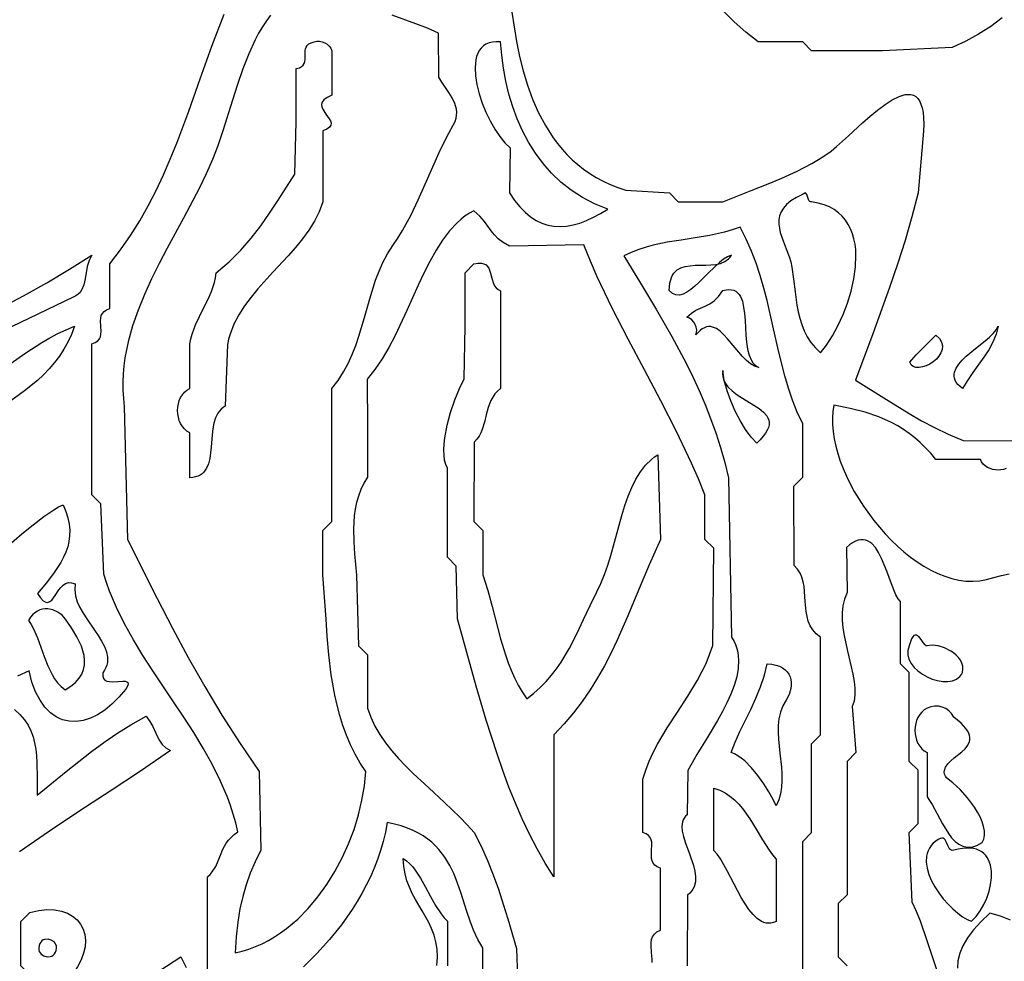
# Model space of a CAD drawing. Extents: x 1 to 22.6, y 2.1 to 18.
# Tile 3 of 9: x 6.9 to 11.3, y 7.4 to 11.5. Entities that reach past the tile are written whole.
import ezdxf

# ---------------------------------------------------------------- set-up
doc = ezdxf.new("R2010")
doc.units = 0

msp = doc.modelspace()

# ---------------------------------------------------------------- linework, layer by layer
for points in [[(9.125, 11.5695), (9.1343, 11.5041), (9.1456, 11.4385), (9.1591, 11.373), (9.1752, 11.3082), (9.1943, 11.2447), (9.2167, 11.1827), (9.2429, 11.123), (9.2731, 11.0658), (9.3078, 11.0117), (9.3269, 10.986), (9.3473, 10.9613), (9.3689, 10.9375), (9.3919, 10.9148), (9.4163, 10.8933), (9.4421, 10.873), (9.4694, 10.8539), (9.4982, 10.8361), (9.5286, 10.8197), (9.5606, 10.8047), (9.5942, 10.7913), (9.6296, 10.7794), (9.8228, 10.7677), (9.8622, 10.7283), (10.0591, 10.7283), (10.1847, 10.7777), (10.2528, 10.8045), (10.3216, 10.8332), (10.3892, 10.8641), (10.4534, 10.8974), (10.4836, 10.9151), (10.5123, 10.9335), (10.539, 10.9528), (10.5637, 10.9728), (10.6169, 11.0214), (10.6792, 11.0788), (10.7122, 11.1078), (10.7454, 11.1351), (10.7783, 11.1596), (10.8102, 11.1799), (10.8404, 11.1949), (10.8547, 11.2), (10.8682, 11.2032), (10.8811, 11.2045), (10.8931, 11.2036), (10.9042, 11.2004), (10.9142, 11.1948), (10.9232, 11.1865), (10.931, 11.1755), (10.9376, 11.1615), (10.9429, 11.1444), (10.9467, 11.1241), (10.949, 11.1004), (10.9498, 11.0731), (10.9488, 11.042), (10.9252, 10.7677), (10.8976, 10.6613), (10.867, 10.5562), (10.834, 10.4523), (10.7989, 10.3491), (10.7245, 10.1437), (10.6475, 9.9374), (10.7726, 9.8598), (10.8848, 9.7903), (10.9403, 9.7582), (10.9976, 9.7276), (11.0582, 9.6983), (11.124, 9.6703), (11.8307, 9.6654)], [(11.2982, 11.5431), (11.247, 11.5052), (11.1932, 11.4706), (11.1364, 11.4397), (11.0766, 11.4126), (10.7677, 11.3976), (10.4528, 11.3976), (10.4134, 11.437), (10.2165, 11.437), (10.1614, 11.4805), (10.1097, 11.5263), (10.0614, 11.5741)], [(7.7756, 7.1457), (7.7756, 7.4409), (7.7756, 7.7362), (7.7873, 7.7472), (7.797, 7.7586), (7.812, 7.7825), (7.8231, 7.8074), (7.8329, 7.8332), (7.8439, 7.8593), (7.8588, 7.8855), (7.8685, 7.8985), (7.8802, 7.9114), (7.894, 7.9242), (7.9105, 7.9367), (7.9011, 7.9759), (7.8901, 8.0146), (7.8777, 8.0526), (7.8638, 8.0902), (7.8322, 8.1638), (7.7963, 8.2357), (7.7568, 8.3063), (7.7145, 8.3759), (7.6703, 8.4446), (7.6249, 8.5129), (7.5338, 8.6493), (7.4897, 8.7181), (7.4477, 8.7875), (7.4086, 8.858), (7.3731, 8.9299), (7.3421, 9.0033), (7.3286, 9.0408), (7.3164, 9.0788), (7.3031, 9.3898), (7.2638, 9.4291), (7.2638, 9.7638), (7.2638, 10.0984), (7.2784, 10.1042), (7.2892, 10.1117), (7.2966, 10.1205), (7.3013, 10.1304), (7.3037, 10.1413), (7.3044, 10.1529), (7.3031, 10.1772), (7.3019, 10.2015), (7.3026, 10.213), (7.305, 10.2239), (7.3097, 10.2339), (7.3171, 10.2427), (7.3279, 10.2501), (7.3425, 10.2559), (7.3425, 10.4528), (7.3906, 10.5149), (7.4349, 10.5786), (7.4756, 10.6439), (7.5132, 10.7106), (7.5479, 10.7785), (7.5803, 10.8474), (7.6106, 10.9172), (7.6392, 10.9877), (7.6927, 11.1303), (7.7438, 11.274), (7.7953, 11.4175), (7.85, 11.5596)], [(8.0556, 11.556), (8.0367, 11.5308), (8.019, 11.504), (8.0024, 11.4757), (7.9868, 11.4461), (7.9582, 11.3834), (7.9324, 11.3173), (7.9088, 11.2489), (7.8867, 11.1794), (7.8438, 11.0423), (7.8216, 10.9771), (7.798, 10.9159), (7.7697, 10.852), (7.7383, 10.7875), (7.6693, 10.6565), (7.5972, 10.523), (7.5619, 10.4553), (7.5281, 10.387), (7.4967, 10.3181), (7.4684, 10.2486), (7.4439, 10.1786), (7.4241, 10.1081), (7.4098, 10.037), (7.4049, 10.0012), (7.4016, 9.9654), (7.4001, 9.9294), (7.4004, 9.8933), (7.4027, 9.8571), (7.407, 9.8207), (7.4213, 9.2323), (7.5523, 8.9698), (7.6202, 8.8391), (7.6903, 8.7093), (7.7634, 8.5806), (7.8399, 8.4533), (7.9203, 8.3277), (8.0053, 8.204), (8.0118, 7.8543), (7.9869, 7.8029), (7.9654, 7.7526), (7.9471, 7.7019), (7.9318, 7.6497), (7.9194, 7.5947), (7.9098, 7.5355), (7.9028, 7.4708), (7.8983, 7.3995), (7.929, 7.4069), (7.9591, 7.4163), (7.9886, 7.4274), (8.0174, 7.4403), (8.0456, 7.4548), (8.073, 7.4709), (8.0998, 7.4885), (8.1257, 7.5075), (8.1754, 7.5496), (8.2219, 7.5965), (8.265, 7.6477), (8.3047, 7.7025), (8.3407, 7.7605), (8.3728, 7.8209), (8.401, 7.8833), (8.425, 7.947), (8.4448, 8.0114), (8.4601, 8.076), (8.4708, 8.1401), (8.4767, 8.2033), (8.4519, 8.2408), (8.4296, 8.2803), (8.4096, 8.3215), (8.3919, 8.364), (8.3762, 8.4077), (8.3624, 8.4521), (8.3505, 8.4971), (8.3402, 8.5423), (8.3242, 8.6324), (8.3131, 8.72), (8.3061, 8.8028), (8.3019, 8.8786), (8.2874, 9.0748), (8.2874, 9.2717), (8.3268, 9.311), (8.3268, 9.6063), (8.3268, 9.9016), (8.3546, 9.9371), (8.3787, 9.9741), (8.3995, 10.0123), (8.4174, 10.0516), (8.4331, 10.0917), (8.447, 10.1326), (8.4713, 10.2154), (8.4945, 10.2987), (8.5205, 10.3807), (8.5359, 10.4208), (8.5534, 10.46), (8.5737, 10.4982), (8.5972, 10.5351), (8.6189, 10.5676), (8.6392, 10.6006), (8.6761, 10.6681), (8.7094, 10.737), (8.7405, 10.8069), (8.8023, 10.9471), (8.8358, 11.0164), (8.8731, 11.0845), (8.8774, 11.0987), (8.8796, 11.1125), (8.88, 11.1259), (8.8786, 11.1391), (8.8715, 11.1645), (8.86, 11.189), (8.8456, 11.2126), (8.8298, 11.2356), (8.8143, 11.2581), (8.8007, 11.2803), (8.7992, 11.4764), (8.75, 11.498), (8.6988, 11.5175), (8.5947, 11.5558)], [(9.7466, 7.3575), (9.7468, 7.3718), (9.7441, 7.4016), (9.7414, 7.4314), (9.7416, 7.4456), (9.7437, 7.4591), (9.7483, 7.4715), (9.756, 7.4827), (9.7676, 7.4922), (9.7835, 7.5), (9.7835, 7.7756), (9.7688, 7.7814), (9.758, 7.7888), (9.7506, 7.7976), (9.746, 7.8076), (9.7435, 7.8185), (9.7428, 7.83), (9.7441, 7.8543), (9.7454, 7.8786), (9.7446, 7.8902), (9.7422, 7.9011), (9.7376, 7.911), (9.7302, 7.9198), (9.7194, 7.9273), (9.7047, 7.9331), (9.7047, 8.1693), (9.7176, 8.2101), (9.733, 8.2495), (9.7506, 8.2877), (9.7699, 8.3248), (9.8126, 8.3968), (9.8582, 8.467), (9.904, 8.537), (9.9472, 8.6083), (9.9669, 8.645), (9.985, 8.6826), (10.001, 8.7213), (10.0146, 8.7614), (10.0197, 9.1929), (9.9803, 9.2323), (9.9803, 9.4291), (9.9512, 9.5003), (9.9203, 9.5707), (9.8543, 9.7097), (9.7841, 9.8469), (9.7119, 9.9832), (9.6396, 10.1195), (9.5694, 10.2567), (9.5033, 10.3956), (9.4724, 10.4659), (9.4432, 10.537), (9.1142, 10.5315), (9.0859, 10.5473), (9.0644, 10.564), (9.0474, 10.5816), (9.0329, 10.6003), (9.0027, 10.6416), (8.9827, 10.6645), (8.9567, 10.689), (8.9567, 10.689), (8.9367, 10.6782), (8.9175, 10.6657), (8.8992, 10.6515), (8.8815, 10.6357), (8.8483, 10.5999), (8.8174, 10.5588), (8.7885, 10.5134), (8.7611, 10.4643), (8.7349, 10.4124), (8.7094, 10.3584), (8.659, 10.247), (8.6067, 10.1364), (8.5788, 10.0832), (8.5492, 10.0326), (8.5176, 9.9851), (8.4834, 9.9416), (8.4843, 9.7244), (8.4843, 9.5079), (8.4684, 9.4807), (8.4553, 9.4528), (8.4448, 9.4244), (8.4366, 9.3954), (8.4305, 9.3663), (8.4263, 9.337), (8.4227, 9.2787), (8.4237, 9.222), (8.4276, 9.1682), (8.4364, 9.0742), (8.4449, 8.7598), (8.4843, 8.7205), (8.4843, 8.4843), (8.4989, 8.4437), (8.5174, 8.4047), (8.5393, 8.3672), (8.5644, 8.331), (8.5921, 8.2958), (8.622, 8.2616), (8.6539, 8.2282), (8.6871, 8.1953), (8.7564, 8.1307), (8.8267, 8.0664), (8.8946, 8.001), (8.9267, 7.9675), (8.9571, 7.9333), (8.9882, 7.8723), (9.0163, 7.8098), (9.0418, 7.7462), (9.0651, 7.6816), (9.0866, 7.6162), (9.1067, 7.5505), (9.1444, 7.4187), (9.1535, 7.1654)], [(10.4138, 7.3035), (10.4134, 7.5984), (10.4134, 7.8937), (10.4528, 7.9331), (10.4528, 8.1299), (10.4528, 8.3268), (10.4921, 8.3661), (10.4921, 8.7992), (10.4729, 8.8143), (10.4579, 8.8312), (10.4466, 8.8497), (10.4383, 8.8695), (10.4326, 8.8903), (10.4288, 8.9119), (10.4249, 8.9565), (10.4221, 9.0012), (10.4197, 9.023), (10.416, 9.0441), (10.4102, 9.0642), (10.402, 9.083), (10.3907, 9.1004), (10.3757, 9.1161), (10.374, 9.4685), (10.4134, 9.5079), (10.4134, 9.7441), (10.3894, 9.7959), (10.3685, 9.8488), (10.3501, 9.9024), (10.3339, 9.9568), (10.306, 10.0672), (10.2811, 10.1788), (10.2553, 10.2905), (10.241, 10.3461), (10.225, 10.4013), (10.207, 10.456), (10.1864, 10.51), (10.1629, 10.5632), (10.1359, 10.6155), (10.1008, 10.6036), (10.0668, 10.5937), (10.001, 10.5787), (9.9375, 10.568), (9.8753, 10.559), (9.8134, 10.5491), (9.751, 10.5358), (9.7192, 10.5271), (9.6869, 10.5165), (9.654, 10.5038), (9.6203, 10.4886), (9.6945, 10.368), (9.766, 10.2494), (9.8337, 10.1313), (9.8969, 10.0125), (9.9264, 9.9525), (9.9545, 9.8918), (9.9809, 9.8303), (10.0056, 9.7678), (10.0285, 9.7042), (10.0495, 9.6393), (10.0684, 9.5729), (10.0851, 9.5049), (10.0984, 8.7992), (10.1077, 8.7828), (10.1153, 8.7661), (10.1211, 8.7491), (10.1253, 8.7317), (10.128, 8.7141), (10.1292, 8.6962), (10.1275, 8.6597), (10.1209, 8.6225), (10.11, 8.5845), (10.0954, 8.5462), (10.0779, 8.5075), (10.0579, 8.4687), (10.0362, 8.4299), (9.99, 8.3531), (9.9443, 8.2784), (9.9043, 8.2073), (9.9016, 8.0118), (9.8939, 8.0049), (9.8879, 7.9972), (9.8834, 7.9889), (9.8804, 7.9799), (9.878, 7.9602), (9.8799, 7.9386), (9.8851, 7.9153), (9.8928, 7.8907), (9.9118, 7.8393), (9.9296, 7.7873), (9.9358, 7.7619), (9.9389, 7.7374), (9.938, 7.7143), (9.9323, 7.6928), (9.9273, 7.6827), (9.9208, 7.6732), (9.9126, 7.6644), (9.9026, 7.6561), (9.9016, 7.3425)], [(6.8564, 10.2569), (6.9606, 10.3123), (7.0634, 10.3696), (7.1646, 10.4293), (7.2638, 10.4921), (7.2638, 10.4921), (7.2565, 10.4807), (7.2508, 10.4683), (7.2427, 10.4418), (7.2329, 10.3864), (7.227, 10.3603), (7.2176, 10.3371), (7.211, 10.3271), (7.2027, 10.3184), (7.1925, 10.3111), (7.1801, 10.3054), (6.9077, 10.1738)], [(6.9014, 10.0108), (6.9706, 10.0589), (7.0409, 10.1041), (7.0766, 10.1249), (7.1128, 10.1442), (7.1495, 10.1615), (7.1868, 10.1766), (7.1732, 10.1408), (7.1573, 10.107), (7.1392, 10.0749), (7.1191, 10.0445), (7.0971, 10.0156), (7.0734, 9.9882), (7.0482, 9.9621), (7.0216, 9.9371), (6.9648, 9.8903), (6.9041, 9.8469)], [(11.3154, 9.5458), (11.3038, 9.5421), (11.2918, 9.5398), (11.2795, 9.5391), (11.2673, 9.5398), (11.2552, 9.5421), (11.2437, 9.5458), (11.2328, 9.551), (11.2228, 9.5577), (11.214, 9.5658), (11.2066, 9.5755), (11.2008, 9.5866), (11.0039, 9.5866), (10.9809, 9.6136), (10.9576, 9.6385), (10.934, 9.6614), (10.91, 9.6824), (10.8855, 9.7016), (10.8603, 9.7191), (10.8344, 9.7351), (10.8077, 9.7496), (10.7801, 9.7627), (10.7514, 9.7747), (10.6906, 9.7954), (10.6244, 9.8125), (10.5522, 9.827), (10.5475, 9.7996), (10.5453, 9.7709), (10.5456, 9.741), (10.5482, 9.7102), (10.553, 9.6784), (10.56, 9.646), (10.5691, 9.613), (10.5802, 9.5796), (10.5931, 9.546), (10.6078, 9.5122), (10.6242, 9.4785), (10.6423, 9.445), (10.6828, 9.3792), (10.7286, 9.316), (10.7533, 9.2857), (10.7791, 9.2566), (10.8058, 9.2287), (10.8334, 9.2022), (10.8617, 9.1772), (10.8908, 9.154), (10.9205, 9.1326), (10.9506, 9.1132), (10.9812, 9.096), (11.0121, 9.0811), (11.0432, 9.0687), (11.0745, 9.0588), (11.1058, 9.0517), (11.1371, 9.0476), (11.1683, 9.0464), (11.1992, 9.0485), (11.2284, 9.0542), (11.2605, 9.0627), (11.2942, 9.0719), (11.3285, 9.0793)], [(6.8495, 9.1688), (6.9532, 9.2566), (7.0027, 9.2973), (7.0501, 9.3337), (7.0948, 9.3637), (7.116, 9.3758), (7.1364, 9.3856), (7.1484, 9.3557), (7.1571, 9.3271), (7.1625, 9.2997), (7.165, 9.2733), (7.1646, 9.2479), (7.1616, 9.2232), (7.1561, 9.1992), (7.1482, 9.1758), (7.1382, 9.1527), (7.1262, 9.13), (7.0968, 9.0848), (7.0615, 9.0393), (7.0216, 8.9923), (7.0355, 8.9729), (7.0478, 8.9605), (7.0587, 8.9541), (7.0684, 8.953), (7.0773, 8.9563), (7.0855, 8.9631), (7.1011, 8.9838), (7.1173, 9.0082), (7.1262, 9.0196), (7.1361, 9.0293), (7.147, 9.0366), (7.1594, 9.0405), (7.1734, 9.0401), (7.1894, 9.0346), (7.1874, 9.008), (7.1908, 8.9818), (7.1987, 8.9558), (7.2103, 8.9302), (7.2245, 8.9048), (7.2407, 8.8797), (7.2751, 8.8303), (7.2916, 8.8059), (7.3065, 8.7818), (7.3188, 8.7578), (7.3278, 8.734), (7.3324, 8.7104), (7.332, 8.687), (7.3295, 8.6753), (7.3255, 8.6637), (7.3197, 8.652), (7.3121, 8.6405), (7.3118, 8.6265), (7.3151, 8.6161), (7.3214, 8.6089), (7.3302, 8.6044), (7.3408, 8.6019), (7.3526, 8.6011), (7.3778, 8.6022), (7.4011, 8.6036), (7.4106, 8.6032), (7.4179, 8.6013), (7.4224, 8.5974), (7.4235, 8.5911), (7.4206, 8.5819), (7.4132, 8.5691), (7.3832, 8.5329), (7.3522, 8.5017), (7.3206, 8.4757), (7.2886, 8.4549), (7.2565, 8.4394), (7.2247, 8.4294), (7.1934, 8.4249), (7.1629, 8.4261), (7.1335, 8.4329), (7.1194, 8.4385), (7.1056, 8.4456), (7.0794, 8.4642), (7.0552, 8.4888), (7.0334, 8.5195), (7.0141, 8.5564), (6.9978, 8.5996), (6.9847, 8.6492), (6.9339, 8.6266)], [(11.0091, 7.3203), (10.9941, 7.3638), (10.9656, 7.4524), (10.9353, 7.5404), (10.918, 7.5832), (10.8983, 7.6246), (10.8858, 7.9331), (10.9252, 7.9724), (10.9252, 8.2087), (10.8858, 8.248), (10.8858, 8.6417), (10.8465, 8.6811), (10.8465, 8.9567), (10.8363, 8.969), (10.8265, 8.9868), (10.8072, 9.0346), (10.7866, 9.0913), (10.7633, 9.1479), (10.75, 9.1734), (10.7354, 9.1956), (10.7192, 9.2133), (10.7104, 9.2201), (10.7012, 9.2254), (10.6915, 9.229), (10.6813, 9.2308), (10.6705, 9.2307), (10.6592, 9.2284), (10.6472, 9.224), (10.6347, 9.2171), (10.6214, 9.2078), (10.6075, 9.1958), (10.6102, 8.9961), (10.5983, 8.9678), (10.5911, 8.9378), (10.5881, 8.9063), (10.5885, 8.8736), (10.5918, 8.84), (10.5973, 8.8058), (10.6123, 8.7365), (10.6286, 8.6681), (10.6355, 8.635), (10.6409, 8.6029), (10.644, 8.5721), (10.6442, 8.543), (10.6409, 8.5159), (10.6334, 8.4909), (10.6496, 8.2874), (10.6102, 8.248), (10.6102, 7.9528), (10.6102, 7.6575), (10.5709, 7.6181), (10.5709, 7.3819), (10.6102, 7.3425)], [(6.9209, 8.4783), (6.9447, 8.4558), (6.9644, 8.4326), (6.9804, 8.4086), (6.993, 8.3837), (7.0027, 8.3577), (7.0097, 8.3306), (7.0146, 8.3022), (7.0177, 8.2724), (7.0195, 8.2412), (7.0204, 8.1739), (7.0205, 8.0993), (7.1489, 8.2036), (7.2614, 8.2921), (7.3168, 8.3325), (7.3743, 8.3715), (7.4361, 8.4098), (7.5042, 8.4483), (7.5204, 8.4254), (7.533, 8.4029), (7.5529, 8.3602), (7.5631, 8.3409), (7.5753, 8.3236), (7.591, 8.3088), (7.6115, 8.2968), (7.4785, 8.2056), (7.3443, 8.1168), (7.2097, 8.0287), (7.0754, 7.9398), (6.9423, 7.8482)], [(8.9961, 6.8701), (8.9961, 7.4213), (8.9738, 7.4596), (8.9552, 7.4996), (8.9392, 7.5408), (8.925, 7.5827), (8.8985, 7.6668), (8.8843, 7.7082), (8.8685, 7.7485), (8.8499, 7.7872), (8.8279, 7.8239), (8.8015, 7.8583), (8.7863, 7.8744), (8.7697, 7.8897), (8.7516, 7.9042), (8.7318, 7.9178), (8.7103, 7.9304), (8.6869, 7.9421), (8.6615, 7.9527), (8.6339, 7.9621), (8.6042, 7.9704), (8.5722, 7.9775), (8.5641, 7.9353), (8.5542, 7.894), (8.5425, 7.8534), (8.5291, 7.8137), (8.5142, 7.7749), (8.4976, 7.7368), (8.4796, 7.6995), (8.4601, 7.663), (8.4393, 7.6273), (8.4171, 7.5923), (8.3693, 7.5245), (8.317, 7.4596), (8.2609, 7.3975), (8.2014, 7.338)], [(8.7926, 7.3433), (8.795, 7.3811), (8.7933, 7.416), (8.788, 7.4483), (8.7798, 7.4785), (8.769, 7.507), (8.7564, 7.5341), (8.7275, 7.5858), (8.6975, 7.6369), (8.6833, 7.6632), (8.6705, 7.6905), (8.6596, 7.7192), (8.6511, 7.7498), (8.6456, 7.7826), (8.6435, 7.818), (8.6579, 7.8083), (8.6714, 7.7962), (8.6843, 7.7822), (8.6964, 7.7664), (8.7195, 7.7306), (8.7415, 7.6912), (8.7635, 7.6502), (8.7866, 7.6099), (8.8115, 7.5726), (8.8251, 7.5556), (8.8395, 7.5403), (8.8386, 7.3425)], [(11.3339, 7.5453), (11.2907, 7.5627), (11.2426, 7.576), (11.2027, 7.5379), (11.1698, 7.5012), (11.1435, 7.4657), (11.1235, 7.4313), (11.1096, 7.3977), (11.1015, 7.3647), (11.0989, 7.3322)], [(7.5639, 7.3217), (7.6575, 7.3819), (7.681, 7.3343)]]:
    msp.add_lwpolyline(points)
for points in [[(8.248, 11.437), (8.2602, 11.4399), (8.2724, 11.4402), (8.2844, 11.438), (8.2957, 11.4335), (8.306, 11.427), (8.3148, 11.4187), (8.3219, 11.4088), (8.3268, 11.3976), (8.3268, 11.2008), (8.3059, 11.1909), (8.292, 11.1807), (8.2841, 11.1703), (8.2812, 11.1597), (8.2823, 11.149), (8.2865, 11.1383), (8.3005, 11.1171), (8.3152, 11.0965), (8.3205, 11.0865), (8.3231, 11.077), (8.322, 11.0678), (8.3164, 11.0591), (8.3051, 11.0509), (8.2874, 11.0433), (8.2874, 10.7283), (8.271, 10.6844), (8.2499, 10.6425), (8.2249, 10.6023), (8.1967, 10.5635), (8.166, 10.5258), (8.1335, 10.4889), (8.0659, 10.4162), (7.9995, 10.3431), (7.9686, 10.3056), (7.94, 10.267), (7.9146, 10.2272), (7.8929, 10.1857), (7.8758, 10.1422), (7.8692, 10.1197), (7.864, 10.0966), (7.8543, 9.8228), (7.8445, 9.8164), (7.8358, 9.809), (7.8218, 9.7913), (7.8116, 9.7705), (7.8044, 9.7472), (7.7995, 9.722), (7.7963, 9.6955), (7.7918, 9.6415), (7.7892, 9.6153), (7.7854, 9.5903), (7.7796, 9.5674), (7.7712, 9.5472), (7.7594, 9.5302), (7.7521, 9.5232), (7.7436, 9.5172), (7.7339, 9.5124), (7.723, 9.5087), (7.7107, 9.5064), (7.6969, 9.5055), (7.6969, 9.7047), (7.6843, 9.7125), (7.6734, 9.7221), (7.6642, 9.7332), (7.6567, 9.7456), (7.6508, 9.7591), (7.6466, 9.7733), (7.6441, 9.7881), (7.6433, 9.8031), (7.6441, 9.8182), (7.6466, 9.833), (7.6508, 9.8472), (7.6567, 9.8607), (7.6642, 9.8731), (7.6734, 9.8842), (7.6843, 9.8938), (7.6969, 9.9016), (7.6969, 10.0984), (7.7015, 10.1209), (7.7073, 10.1423), (7.7221, 10.1826), (7.7396, 10.2204), (7.7583, 10.2569), (7.7767, 10.2933), (7.7932, 10.3309), (7.8063, 10.3707), (7.811, 10.3919), (7.8144, 10.4141), (7.8437, 10.4381), (7.8715, 10.4627), (7.9227, 10.5138), (7.9691, 10.567), (8.0116, 10.6218), (8.0512, 10.678), (8.089, 10.7351), (8.163, 10.8505), (8.1693, 11.0827), (8.1693, 11.3189), (8.1829, 11.3227), (8.193, 11.3279), (8.2001, 11.3344), (8.2048, 11.3419), (8.2075, 11.3502), (8.2087, 11.3591), (8.2087, 11.378), (8.2086, 11.3968), (8.2098, 11.4057), (8.2125, 11.414), (8.2172, 11.4215), (8.2243, 11.428), (8.2344, 11.4332), (8.248, 11.437)], [(9.0748, 11.437), (9.0557, 11.4376), (9.0385, 11.436), (9.0233, 11.4323), (9.0099, 11.4265), (8.9983, 11.4189), (8.9885, 11.4096), (8.9802, 11.3986), (8.9736, 11.3861), (8.9684, 11.3722), (8.9648, 11.3572), (8.9615, 11.3238), (8.9632, 11.2869), (8.9695, 11.2477), (8.9796, 11.207), (8.9932, 11.166), (9.0097, 11.1255), (9.0286, 11.0867), (9.0493, 11.0505), (9.0713, 11.018), (9.094, 10.9902), (9.117, 10.968), (9.1142, 10.7677), (9.1363, 10.7347), (9.1592, 10.7061), (9.1828, 10.6818), (9.2071, 10.6616), (9.232, 10.6455), (9.2576, 10.6332), (9.2839, 10.6247), (9.3109, 10.6198), (9.3385, 10.6184), (9.3668, 10.6205), (9.3957, 10.6257), (9.4253, 10.6341), (9.4555, 10.6455), (9.4863, 10.6597), (9.5177, 10.6767), (9.5498, 10.6962), (9.5201, 10.7073), (9.4915, 10.7196), (9.4376, 10.7475), (9.3879, 10.7795), (9.3423, 10.8155), (9.3006, 10.855), (9.2629, 10.8978), (9.2289, 10.9436), (9.1986, 10.992), (9.1719, 11.0427), (9.1486, 11.0955), (9.1286, 11.1499), (9.1118, 11.2058), (9.0982, 11.2628), (9.0875, 11.3205), (9.0798, 11.3787), (9.0748, 11.437)], [(10.4528, 10.7283), (10.449, 10.728), (10.4458, 10.729), (10.4408, 10.7345), (10.4341, 10.7522), (10.4312, 10.7607), (10.4275, 10.7663), (10.4253, 10.7675), (10.4227, 10.7673), (10.4158, 10.7617), (10.3858, 10.7477), (10.3614, 10.7328), (10.3422, 10.7171), (10.3277, 10.7007), (10.3175, 10.6836), (10.311, 10.6661), (10.308, 10.6481), (10.3078, 10.6299), (10.31, 10.6115), (10.3141, 10.5929), (10.3264, 10.556), (10.3409, 10.5199), (10.354, 10.4855), (10.3605, 10.4626), (10.3657, 10.4382), (10.3734, 10.3852), (10.38, 10.3287), (10.3882, 10.2703), (10.3938, 10.2411), (10.4008, 10.2123), (10.4095, 10.1839), (10.4205, 10.1563), (10.4339, 10.1298), (10.4501, 10.1046), (10.4695, 10.0808), (10.4924, 10.0588), (10.5192, 10.0936), (10.5452, 10.1341), (10.5698, 10.1793), (10.5923, 10.2282), (10.612, 10.2797), (10.6283, 10.3329), (10.6405, 10.3866), (10.6478, 10.4399), (10.6497, 10.4918), (10.6484, 10.5168), (10.6454, 10.5412), (10.6407, 10.5646), (10.6343, 10.5871), (10.626, 10.6084), (10.6157, 10.6284), (10.6034, 10.6471), (10.5889, 10.6643), (10.5722, 10.6798), (10.5533, 10.6936), (10.5319, 10.7054), (10.5081, 10.7153), (10.4818, 10.7229), (10.4528, 10.7283)], [(10.0984, 10.4921), (10.0809, 10.4849), (10.0631, 10.4739), (10.045, 10.4599), (10.0267, 10.4437), (9.99, 10.4073), (9.9535, 10.3705), (9.9355, 10.3538), (9.9178, 10.3391), (9.9005, 10.3272), (9.8837, 10.3188), (9.8674, 10.3146), (9.8516, 10.3154), (9.8366, 10.3218), (9.8223, 10.3346), (9.8247, 10.3671), (9.8315, 10.3926), (9.8364, 10.4031), (9.8423, 10.412), (9.8565, 10.4262), (9.8736, 10.4359), (9.893, 10.442), (9.9143, 10.4453), (9.9368, 10.4468), (9.9835, 10.4475), (10.0067, 10.4484), (10.0289, 10.4507), (10.0498, 10.4555), (10.0687, 10.4634), (10.0851, 10.4753), (10.0922, 10.4831), (10.0984, 10.4921)], [(8.9567, 10.4528), (8.9747, 10.4562), (8.9893, 10.4566), (9.001, 10.4541), (9.0102, 10.4492), (9.0173, 10.4423), (9.0227, 10.4336), (9.0301, 10.4127), (9.0357, 10.3894), (9.0428, 10.3666), (9.0479, 10.3563), (9.0547, 10.3472), (9.0634, 10.3397), (9.0746, 10.3342), (9.0748, 10.1181), (9.0748, 9.9016), (9.0608, 9.8898), (9.0492, 9.8769), (9.0395, 9.863), (9.0316, 9.8483), (9.0197, 9.8169), (9.011, 9.7841), (9.0029, 9.7512), (8.9931, 9.7192), (8.9867, 9.7041), (8.979, 9.6897), (8.9696, 9.6762), (8.9582, 9.6637), (8.9567, 9.311), (8.9961, 9.2717), (8.9961, 9.0748), (9.0184, 9.0061), (9.0378, 8.9352), (9.0747, 8.7913), (9.0958, 8.7205), (9.1078, 8.6858), (9.1211, 8.6519), (9.1358, 8.6189), (9.1522, 8.5868), (9.1706, 8.5559), (9.1911, 8.5262), (9.2218, 8.55), (9.25, 8.5753), (9.2761, 8.602), (9.3001, 8.6299), (9.3223, 8.6588), (9.3428, 8.6887), (9.3798, 8.7504), (9.4126, 8.8136), (9.4427, 8.8771), (9.4719, 8.9394), (9.5016, 8.9994), (9.5191, 9.0363), (9.5349, 9.0759), (9.5492, 9.1176), (9.5625, 9.1609), (9.6122, 9.3388), (9.6256, 9.3818), (9.6402, 9.4232), (9.6562, 9.4624), (9.6741, 9.4989), (9.6943, 9.5322), (9.717, 9.5616), (9.7427, 9.5867), (9.7568, 9.5975), (9.7717, 9.607), (9.7835, 9.2323), (9.7334, 9.1199), (9.6862, 9.0067), (9.6392, 8.8938), (9.5896, 8.782), (9.563, 8.7269), (9.5347, 8.6724), (9.5044, 8.6187), (9.4718, 8.5659), (9.4364, 8.5142), (9.3981, 8.4636), (9.3564, 8.4142), (9.3109, 8.3662), (9.311, 8.0512), (9.311, 7.7362), (9.2725, 7.7968), (9.2362, 7.8601), (9.2022, 7.9257), (9.1702, 7.9936), (9.14, 8.0633), (9.1116, 8.1347), (9.0846, 8.2074), (9.0591, 8.2812), (9.0114, 8.4311), (8.9671, 8.5822), (8.8839, 8.8796), (8.878, 9.1142), (8.8386, 9.1535), (8.8386, 9.5472), (8.8314, 9.5639), (8.8266, 9.5833), (8.824, 9.6051), (8.8234, 9.629), (8.8246, 9.6546), (8.8275, 9.6816), (8.8378, 9.7379), (8.8528, 9.7952), (8.8712, 9.8505), (8.8918, 9.9008), (8.9132, 9.9433), (8.9173, 10.1772), (8.9173, 10.4134), (8.9567, 10.4528)], [(10.0591, 10.3346), (10.0736, 10.3381), (10.0866, 10.3393), (10.0982, 10.3386), (10.1083, 10.336), (10.1172, 10.3316), (10.125, 10.3256), (10.1316, 10.3181), (10.1373, 10.3091), (10.146, 10.2875), (10.1518, 10.2618), (10.1556, 10.2329), (10.158, 10.2019), (10.1617, 10.1373), (10.1646, 10.1057), (10.1692, 10.0759), (10.1761, 10.0488), (10.1862, 10.0254), (10.1926, 10.0154), (10.2002, 10.0067), (10.2089, 9.9994), (10.2188, 9.9937), (10.2, 9.9997), (10.1818, 10.0103), (10.1642, 10.0248), (10.147, 10.0421), (10.1135, 10.0817), (10.0807, 10.1216), (10.0642, 10.1395), (10.0476, 10.1547), (10.0308, 10.1663), (10.0136, 10.1734), (10.0049, 10.175), (9.996, 10.1751), (9.987, 10.1736), (9.9779, 10.1704), (9.9686, 10.1654), (9.9591, 10.1585), (9.9397, 10.1384), (9.9431, 10.1497), (9.9437, 10.1615), (9.9418, 10.1734), (9.9374, 10.1848), (9.9309, 10.1953), (9.9225, 10.2046), (9.9123, 10.2121), (9.9006, 10.2174), (9.9204, 10.235), (9.9405, 10.2477), (9.9811, 10.2662), (10.0013, 10.2763), (10.0211, 10.2897), (10.0404, 10.3084), (10.0591, 10.3346)], [(11.2795, 10.1772), (11.276, 10.1588), (11.2709, 10.141), (11.2566, 10.1062), (11.238, 10.0725), (11.2163, 10.0391), (11.1679, 9.9719), (11.1438, 9.9369), (11.1212, 9.9004), (11.1011, 9.9189), (11.0942, 9.9281), (11.0892, 9.9373), (11.086, 9.9464), (11.0845, 9.9555), (11.0845, 9.9646), (11.0861, 9.9736), (11.0932, 9.9915), (11.1049, 10.0092), (11.1203, 10.0268), (11.1385, 10.0442), (11.1798, 10.0785), (11.2218, 10.1122), (11.2408, 10.1287), (11.2574, 10.145), (11.2706, 10.1612), (11.2795, 10.1772)], [(11.0039, 10.1378), (11.0195, 10.122), (11.0288, 10.1059), (11.0326, 10.0898), (11.0315, 10.0739), (11.0262, 10.0585), (11.0174, 10.0441), (11.0058, 10.0308), (10.9921, 10.0191), (10.9769, 10.0093), (10.9609, 10.0015), (10.9449, 9.9963), (10.9295, 9.9938), (10.9154, 9.9945), (10.9032, 9.9985), (10.8937, 10.0063), (10.8876, 10.0181), (10.9164, 10.05), (10.9453, 10.0794), (11.0039, 10.1378)], [(10.0591, 9.9803), (10.0582, 9.9665), (10.0594, 9.9535), (10.0625, 9.9414), (10.0673, 9.9299), (10.0737, 9.9192), (10.0814, 9.909), (10.1004, 9.8903), (10.1229, 9.8733), (10.1474, 9.8575), (10.1975, 9.8277), (10.2203, 9.8126), (10.2397, 9.7967), (10.2544, 9.7797), (10.2595, 9.7705), (10.263, 9.7608), (10.2646, 9.7506), (10.2642, 9.7398), (10.2616, 9.7282), (10.2566, 9.716), (10.249, 9.7029), (10.2388, 9.689), (10.2257, 9.6741), (10.2095, 9.6583), (10.185, 9.6859), (10.1604, 9.7197), (10.1365, 9.7585), (10.1143, 9.8009), (10.0945, 9.8456), (10.0781, 9.8913), (10.066, 9.9366), (10.0591, 9.9803)], [(7.1457, 8.878), (7.1309, 8.8958), (7.1123, 8.9101), (7.0909, 8.92), (7.068, 8.9245), (7.0562, 8.9246), (7.0445, 8.923), (7.0329, 8.9197), (7.0216, 8.9145), (7.0107, 8.9074), (7.0003, 8.8982), (6.9906, 8.8868), (6.9818, 8.8732), (6.9942, 8.855), (7.005, 8.8359), (7.0229, 8.7961), (7.0378, 8.7548), (7.0519, 8.7131), (7.0674, 8.6722), (7.0866, 8.6331), (7.0982, 8.6146), (7.1115, 8.597), (7.1269, 8.5804), (7.1446, 8.565), (7.1703, 8.5811), (7.191, 8.5983), (7.2069, 8.6165), (7.2186, 8.6355), (7.2262, 8.6552), (7.2302, 8.6755), (7.2309, 8.6961), (7.2286, 8.7171), (7.2237, 8.7382), (7.2166, 8.7592), (7.2075, 8.7802), (7.1969, 8.8008), (7.1723, 8.8408), (7.1457, 8.878)], [(10.9646, 8.7598), (10.9609, 8.7611), (10.9568, 8.7645), (10.948, 8.7755), (10.9382, 8.7889), (10.9278, 8.8011), (10.9225, 8.8054), (10.9171, 8.8081), (10.9118, 8.8084), (10.9064, 8.8061), (10.901, 8.8005), (10.8958, 8.7913), (10.8906, 8.7779), (10.8857, 8.7599), (10.8817, 8.75), (10.8792, 8.7401), (10.8789, 8.7203), (10.8839, 8.701), (10.8936, 8.6824), (10.9073, 8.665), (10.9242, 8.649), (10.9437, 8.6348), (10.9652, 8.6227), (10.9878, 8.6131), (11.011, 8.6062), (11.034, 8.6024), (11.0561, 8.6021), (11.0767, 8.6055), (11.095, 8.613), (11.1104, 8.625), (11.1168, 8.6327), (11.1221, 8.6417), (11.1239, 8.6564), (11.1227, 8.6704), (11.1188, 8.6838), (11.1124, 8.6964), (11.104, 8.7081), (11.0938, 8.7189), (11.0822, 8.7287), (11.0694, 8.7374), (11.0418, 8.7514), (11.0134, 8.7602), (10.9868, 8.7632), (10.975, 8.7624), (10.9646, 8.7598)], [(10.2559, 8.6811), (10.2766, 8.6792), (10.2948, 8.6754), (10.3107, 8.6699), (10.3243, 8.6629), (10.3357, 8.6546), (10.345, 8.645), (10.3522, 8.6345), (10.3576, 8.623), (10.361, 8.6109), (10.3627, 8.5982), (10.3626, 8.5852), (10.361, 8.572), (10.3531, 8.5455), (10.3397, 8.5203), (10.3251, 8.4938), (10.3149, 8.4662), (10.3084, 8.4375), (10.3051, 8.408), (10.3044, 8.3779), (10.3057, 8.3472), (10.3119, 8.2852), (10.3188, 8.2232), (10.321, 8.1927), (10.3216, 8.1627), (10.3201, 8.1334), (10.3157, 8.105), (10.308, 8.0777), (10.2962, 8.0516), (10.2827, 8.0795), (10.2641, 8.1128), (10.2411, 8.1488), (10.2149, 8.1853), (10.1863, 8.2199), (10.1565, 8.2501), (10.1413, 8.2629), (10.1262, 8.2736), (10.1113, 8.2821), (10.0966, 8.288), (10.1143, 8.3336), (10.1356, 8.3807), (10.183, 8.4785), (10.2062, 8.5287), (10.2271, 8.5794), (10.2441, 8.6303), (10.2508, 8.6557), (10.2559, 8.6811)], [(11.0827, 8.4449), (11.0735, 8.46), (11.0615, 8.4724), (11.0473, 8.4822), (11.0315, 8.489), (11.0147, 8.4928), (10.9976, 8.4934), (10.9807, 8.4906), (10.9646, 8.4843), (10.952, 8.4765), (10.9411, 8.4669), (10.9319, 8.4558), (10.9244, 8.4434), (10.9185, 8.4299), (10.9144, 8.4156), (10.9118, 8.4009), (10.911, 8.3858), (10.9118, 8.3708), (10.9144, 8.356), (10.9185, 8.3418), (10.9244, 8.3283), (10.9319, 8.3159), (10.9411, 8.3047), (10.952, 8.2952), (10.9646, 8.2874), (10.9646, 8.0906), (10.9758, 8.0752), (10.987, 8.0572), (11.0095, 8.0156), (11.0332, 7.971), (11.0593, 7.9287), (11.0735, 7.9101), (11.0888, 7.894), (11.1051, 7.8811), (11.1228, 7.8722), (11.1418, 7.8678), (11.1624, 7.8686), (11.1847, 7.8752), (11.2088, 7.8884), (11.2162, 7.9041), (11.2196, 7.9215), (11.2192, 7.9403), (11.2154, 7.9602), (11.2087, 7.981), (11.1994, 8.0023), (11.1879, 8.0237), (11.1746, 8.0451), (11.1443, 8.0862), (11.1115, 8.1232), (11.0793, 8.1535), (11.051, 8.1747), (11.0458, 8.1835), (11.0425, 8.192), (11.0411, 8.2001), (11.0414, 8.2079), (11.0464, 8.2228), (11.0562, 8.2368), (11.0696, 8.2502), (11.0852, 8.2634), (11.1181, 8.2903), (11.1328, 8.3044), (11.1446, 8.3195), (11.1522, 8.3358), (11.154, 8.3444), (11.1543, 8.3535), (11.153, 8.363), (11.1498, 8.373), (11.1445, 8.3835), (11.1371, 8.3945), (11.1152, 8.4184), (11.0827, 8.4449)], [(10.0197, 8.1299), (10.0456, 8.121), (10.0694, 8.1092), (10.0913, 8.0947), (10.1114, 8.0779), (10.13, 8.0592), (10.1474, 8.0388), (10.179, 7.9944), (10.2079, 7.9473), (10.2359, 7.9), (10.2645, 7.8551), (10.2797, 7.8344), (10.2956, 7.8153), (10.2953, 7.5394), (10.284, 7.5346), (10.273, 7.5318), (10.2623, 7.531), (10.2518, 7.5319), (10.2415, 7.5346), (10.2315, 7.5388), (10.212, 7.5516), (10.1934, 7.5695), (10.1754, 7.5915), (10.1581, 7.6169), (10.1413, 7.6448), (10.1092, 7.7045), (10.0785, 7.7638), (10.0486, 7.8158), (10.0338, 7.8369), (10.019, 7.8536), (10.0197, 8.1299)], [(11.0827, 7.8543), (11.0759, 7.854), (11.0703, 7.8557), (11.0658, 7.8592), (11.0621, 7.864), (11.0563, 7.8762), (11.0512, 7.8894), (11.0451, 7.9009), (11.041, 7.905), (11.0361, 7.9076), (11.03, 7.9082), (11.0226, 7.9066), (11.0136, 7.9024), (11.0028, 7.8951), (10.992, 7.8854), (10.9829, 7.875), (10.9755, 7.864), (10.9698, 7.8525), (10.9655, 7.8404), (10.9628, 7.828), (10.9614, 7.8019), (10.965, 7.7748), (10.973, 7.7471), (10.9848, 7.7193), (10.9997, 7.6918), (11.0172, 7.6651), (11.0366, 7.6397), (11.0575, 7.616), (11.0791, 7.5945), (11.1008, 7.5756), (11.1221, 7.5599), (11.1424, 7.5478), (11.1611, 7.5397), (11.1816, 7.5615), (11.1999, 7.5864), (11.2158, 7.6138), (11.2291, 7.6428), (11.2394, 7.6729), (11.2465, 7.7032), (11.2501, 7.7329), (11.25, 7.7614), (11.2459, 7.7879), (11.2375, 7.8116), (11.2316, 7.8222), (11.2245, 7.8318), (11.2163, 7.8403), (11.2068, 7.8477), (11.1961, 7.8539), (11.184, 7.8587), (11.1707, 7.8621), (11.1559, 7.864), (11.1398, 7.8642), (11.1222, 7.8628), (11.1032, 7.8595), (11.0827, 7.8543)], [(6.9882, 7.5787), (7.0277, 7.5877), (7.0643, 7.5915), (7.0978, 7.5905), (7.128, 7.5851), (7.1547, 7.5757), (7.1779, 7.5626), (7.1974, 7.5462), (7.213, 7.5268), (7.2245, 7.5048), (7.2318, 7.4806), (7.2347, 7.4545), (7.2331, 7.4268), (7.2268, 7.3981), (7.2157, 7.3685), (7.1996, 7.3385), (7.1784, 7.3085), (6.9882, 7.3031), (6.9488, 7.3425), (6.9488, 7.5394), (6.9882, 7.5787)], [(7.1063, 7.4213), (7.1059, 7.4292), (7.1038, 7.4364), (7.1003, 7.4428), (7.0956, 7.4483), (7.0835, 7.4565), (7.0693, 7.4604), (7.0547, 7.4595), (7.0479, 7.4569), (7.0417, 7.453), (7.0364, 7.4475), (7.0321, 7.4405), (7.0291, 7.4317), (7.0276, 7.4213), (7.028, 7.4134), (7.03, 7.4062), (7.0335, 7.3998), (7.0383, 7.3942), (7.0504, 7.386), (7.0646, 7.3821), (7.0791, 7.3831), (7.0859, 7.3856), (7.0921, 7.3895), (7.0975, 7.395), (7.1018, 7.4021), (7.1048, 7.4108), (7.1063, 7.4213)]]:
    msp.add_lwpolyline(points, close=True)

doc.saveas('drawing.dxf')
